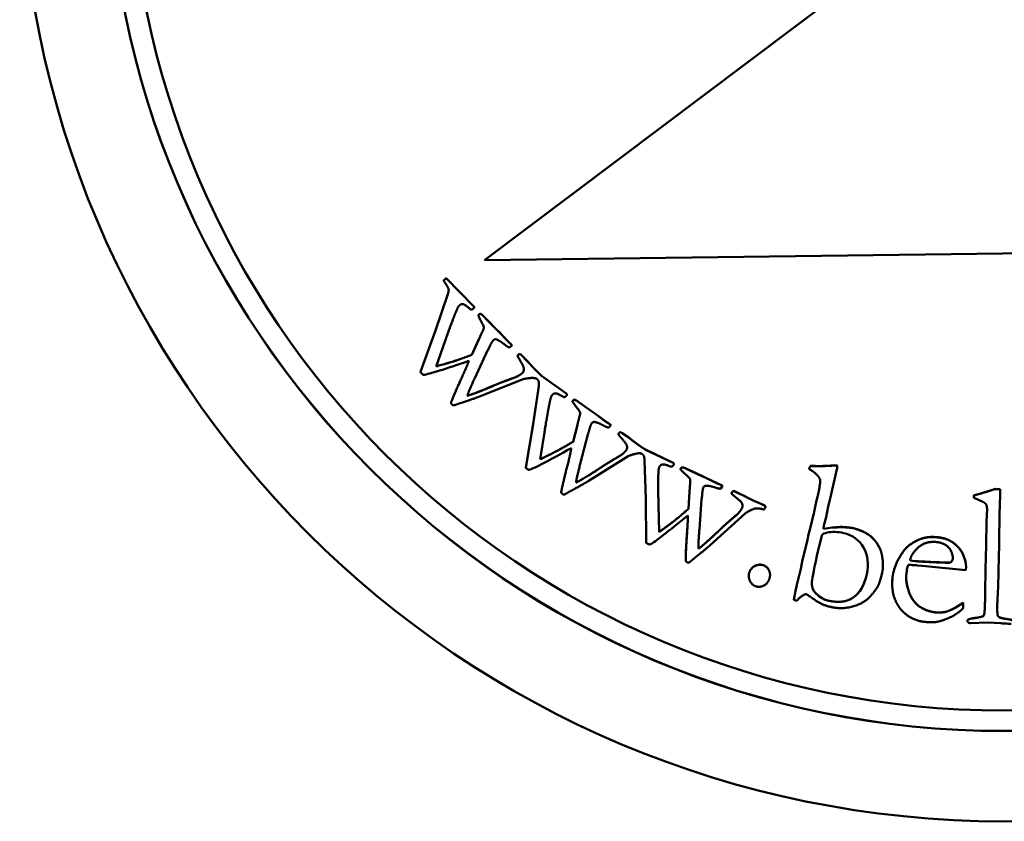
# Model space of a CAD drawing. Header units: millimetres. Extents: x 1253 to 6290, y 2267 to 4241.
# Tile 3 of 14: x 2718 to 2740, y 2634 to 2653. Entities that reach past the tile are written whole.
import ezdxf

# ---------------------------------------------------------------- set-up
doc = ezdxf.new("R2010")
doc.units = ezdxf.units.MM
doc.layers.add('Visibile (ISO)', color=7, linetype='Continuous', lineweight=50)
doc.layers.add('Visibile sottile (ISO)', color=7, linetype='Continuous', lineweight=35)

msp = doc.modelspace()

# ---------------------------------------------------------------- linework, layer by layer
at = {"layer": 'Visibile (ISO)'}
for p, q in [((2740.081, 2656.052), (2728.193, 2647.103)), ((2728.193, 2647.1), (2740.081, 2656.05)), ((2752.192, 2647.405), (2728.193, 2647.1)), ((2728.193, 2647.1), (2728.193, 2647.103)), ((2727.318, 2646.689), (2727.318, 2646.691)), ((2727.935, 2646.056), (2727.318, 2646.691)), ((2727.318, 2646.689), (2727.935, 2646.054)), ((2727.255, 2646.627), (2727.255, 2646.63)), ((2727.354, 2646.324), (2727.074, 2645.495)), ((2727.074, 2645.493), (2727.354, 2646.321)), ((2727.354, 2646.321), (2727.354, 2646.324)), ((2727.953, 2646.025), (2727.953, 2646.022)), ((2728.061, 2645.856), (2728.052, 2645.843)), ((2728.052, 2645.841), (2728.061, 2645.854)), ((2728.052, 2645.841), (2728.052, 2645.843)), ((2728.061, 2645.854), (2728.061, 2645.856)), ((2728.1, 2645.873), (2728.1, 2645.876)), ((2728.171, 2645.819), (2728.171, 2645.822)), ((2728.262, 2645.725), (2728.171, 2645.822)), ((2728.171, 2645.819), (2728.262, 2645.723)), ((2728.262, 2645.723), (2728.262, 2645.725)), ((2728.463, 2645.519), (2728.262, 2645.725)), ((2728.262, 2645.723), (2728.463, 2645.516)), ((2727.074, 2645.495), (2726.727, 2644.546)), ((2726.727, 2644.544), (2727.074, 2645.493)), ((2727.074, 2645.493), (2727.074, 2645.495)), ((2728.463, 2645.516), (2728.463, 2645.519)), ((2728.525, 2645.459), (2728.463, 2645.519)), ((2728.463, 2645.516), (2728.525, 2645.457)), ((2728.525, 2645.457), (2728.525, 2645.459)), ((2728.721, 2645.251), (2728.525, 2645.459)), ((2728.525, 2645.457), (2728.721, 2645.249)), ((2727.292, 2645.259), (2727.085, 2644.672)), ((2728.064, 2645.292), (2727.9, 2644.936)), ((2727.9, 2644.934), (2728.064, 2645.29)), ((2728.064, 2645.29), (2728.064, 2645.292)), ((2728.721, 2645.249), (2728.721, 2645.251)), ((2728.815, 2645.152), (2728.76, 2645.105)), ((2728.763, 2645.21), (2728.763, 2645.212)), ((2728.79, 2645.184), (2728.763, 2645.212)), ((2728.763, 2645.21), (2728.79, 2645.182)), ((2728.815, 2645.152), (2728.815, 2645.155)), ((2727.9, 2644.934), (2727.9, 2644.936)), ((2728.261, 2645.032), (2727.969, 2644.402)), ((2728.948, 2644.908), (2728.948, 2644.911)), ((2729.013, 2644.95), (2729.013, 2644.952)), ((2729.037, 2644.928), (2729.013, 2644.952)), ((2729.013, 2644.95), (2729.037, 2644.926)), ((2729.169, 2644.796), (2729.037, 2644.928)), ((2729.037, 2644.926), (2729.169, 2644.794)), ((2726.727, 2644.544), (2726.727, 2644.546)), ((2729.483, 2644.468), (2729.483, 2644.471)), ((2729.495, 2644.458), (2729.483, 2644.471)), ((2729.483, 2644.468), (2729.495, 2644.456)), ((2730.051, 2644.061), (2729.495, 2644.458)), ((2729.495, 2644.458), (2729.495, 2644.456)), ((2729.495, 2644.456), (2730.051, 2644.058)), ((2729.078, 2644.382), (2728.079, 2643.984)), ((2729.432, 2644.22), (2729.305, 2643.355)), ((2729.305, 2643.353), (2729.432, 2644.218)), ((2729.432, 2644.218), (2729.432, 2644.22)), ((2730.075, 2644.029), (2730.075, 2644.026)), ((2727.424, 2643.838), (2727.424, 2643.84)), ((2730.211, 2643.887), (2730.204, 2643.872)), ((2730.204, 2643.87), (2730.211, 2643.884)), ((2730.204, 2643.87), (2730.204, 2643.872)), ((2730.211, 2643.884), (2730.211, 2643.887)), ((2730.246, 2643.911), (2730.246, 2643.913)), ((2730.325, 2643.87), (2730.325, 2643.872)), ((2730.432, 2643.794), (2730.325, 2643.872)), ((2730.325, 2643.87), (2730.432, 2643.791)), ((2730.432, 2643.791), (2730.432, 2643.794)), ((2730.667, 2643.627), (2730.432, 2643.794)), ((2730.432, 2643.791), (2730.667, 2643.624)), ((2730.667, 2643.624), (2730.667, 2643.627)), ((2730.738, 2643.579), (2730.667, 2643.627)), ((2730.667, 2643.624), (2730.738, 2643.577)), ((2730.738, 2643.577), (2730.738, 2643.579)), ((2730.968, 2643.409), (2730.738, 2643.579)), ((2730.738, 2643.577), (2730.968, 2643.407)), ((2729.305, 2643.355), (2729.132, 2642.359)), ((2729.132, 2642.357), (2729.305, 2643.353)), ((2729.305, 2643.353), (2729.305, 2643.355)), ((2730.314, 2643.332), (2730.217, 2642.953)), ((2730.217, 2642.95), (2730.314, 2643.33)), ((2730.314, 2643.33), (2730.314, 2643.332)), ((2730.968, 2643.407), (2730.968, 2643.409)), ((2731.016, 2643.376), (2731.016, 2643.378)), ((2731.048, 2643.356), (2731.016, 2643.378)), ((2731.016, 2643.376), (2731.048, 2643.354)), ((2731.078, 2643.329), (2731.032, 2643.273)), ((2731.078, 2643.329), (2731.078, 2643.331)), ((2729.56, 2643.162), (2729.461, 2642.547)), ((2730.554, 2643.112), (2730.379, 2642.44)), ((2731.253, 2643.113), (2731.253, 2643.115)), ((2731.309, 2643.165), (2731.309, 2643.167)), ((2731.337, 2643.148), (2731.309, 2643.167)), ((2731.309, 2643.165), (2731.337, 2643.145)), ((2731.49, 2643.042), (2731.337, 2643.148)), ((2731.337, 2643.145), (2731.49, 2643.039)), ((2730.217, 2642.95), (2730.217, 2642.953)), ((2731.474, 2642.618), (2730.563, 2642.048)), ((2731.857, 2642.775), (2731.857, 2642.778)), ((2731.872, 2642.768), (2731.857, 2642.778)), ((2731.857, 2642.775), (2731.872, 2642.765)), ((2732.49, 2642.476), (2731.872, 2642.768)), ((2731.872, 2642.768), (2731.872, 2642.765)), ((2731.872, 2642.765), (2732.49, 2642.474)), ((2731.881, 2641.646), (2731.852, 2642.52)), ((2732.519, 2642.443), (2732.519, 2642.441)), ((2735.647, 2642.395), (2735.647, 2642.398)), ((2736.203, 2642.407), (2736.203, 2642.409)), ((2736.252, 2642.399), (2736.252, 2642.401)), ((2729.132, 2642.357), (2729.132, 2642.359)), ((2732.678, 2642.333), (2732.674, 2642.318)), ((2732.674, 2642.316), (2732.678, 2642.331)), ((2732.674, 2642.316), (2732.674, 2642.318)), ((2732.678, 2642.331), (2732.678, 2642.333)), ((2732.708, 2642.363), (2732.708, 2642.365)), ((2732.793, 2642.337), (2732.793, 2642.34)), ((2732.912, 2642.281), (2732.793, 2642.34)), ((2732.793, 2642.337), (2732.912, 2642.279)), ((2732.912, 2642.279), (2732.912, 2642.281)), ((2733.173, 2642.159), (2732.912, 2642.281)), ((2732.912, 2642.279), (2733.173, 2642.157)), ((2733.173, 2642.157), (2733.173, 2642.159)), ((2733.252, 2642.125), (2733.173, 2642.159)), ((2733.173, 2642.157), (2733.252, 2642.123)), ((2735.614, 2642.338), (2735.612, 2642.328)), ((2735.612, 2642.326), (2735.614, 2642.336)), ((2735.612, 2642.326), (2735.612, 2642.328)), ((2736.254, 2642.348), (2736.102, 2641.679)), ((2736.255, 2642.363), (2736.255, 2642.361)), ((2733.252, 2642.123), (2733.252, 2642.125)), ((2733.508, 2641.999), (2733.252, 2642.125)), ((2733.252, 2642.123), (2733.508, 2641.997)), ((2733.508, 2641.997), (2733.508, 2641.999)), ((2733.561, 2641.975), (2733.561, 2641.977)), ((2733.597, 2641.961), (2733.561, 2641.977)), ((2733.561, 2641.975), (2733.597, 2641.958)), ((2733.631, 2641.94), (2733.595, 2641.876)), ((2733.631, 2641.94), (2733.631, 2641.942)), ((2729.944, 2641.787), (2729.944, 2641.789)), ((2732.879, 2641.806), (2732.851, 2641.415)), ((2732.851, 2641.413), (2732.879, 2641.804)), ((2732.879, 2641.804), (2732.879, 2641.806)), ((2733.841, 2641.769), (2733.841, 2641.767)), ((2733.887, 2641.819), (2733.887, 2641.822)), ((2733.918, 2641.807), (2733.887, 2641.822)), ((2733.887, 2641.819), (2733.918, 2641.805)), ((2734.088, 2641.73), (2733.918, 2641.807)), ((2733.918, 2641.805), (2734.088, 2641.728)), ((2739.38, 2641.721), (2739.379, 2641.669)), ((2739.379, 2641.667), (2739.38, 2641.719)), ((2739.38, 2641.719), (2739.38, 2641.721)), ((2739.868, 2641.866), (2739.868, 2641.868)), ((2739.977, 2641.866), (2739.868, 2641.868)), ((2739.868, 2641.866), (2739.977, 2641.864)), ((2739.977, 2641.864), (2739.975, 2641.737)), ((2739.977, 2641.864), (2739.977, 2641.866)), ((2731.89, 2640.636), (2731.881, 2641.646)), ((2732.18, 2640.883), (2732.167, 2641.506)), ((2732.167, 2641.504), (2732.18, 2640.881)), ((2733.154, 2641.632), (2733.102, 2640.94)), ((2734.496, 2641.534), (2734.496, 2641.536)), ((2734.6, 2641.488), (2734.496, 2641.536)), ((2734.496, 2641.534), (2734.6, 2641.486)), ((2734.6, 2641.486), (2734.6, 2641.488)), ((2735.79, 2641.635), (2735.759, 2641.501)), ((2735.759, 2641.499), (2735.79, 2641.633)), ((2736.102, 2641.679), (2736.05, 2641.465)), ((2739.379, 2641.667), (2739.379, 2641.669)), ((2732.851, 2641.413), (2732.851, 2641.415)), ((2734.148, 2641.31), (2733.353, 2640.587)), ((2734.614, 2641.465), (2734.614, 2641.462)), ((2735.718, 2641.305), (2735.697, 2641.225)), ((2735.697, 2641.223), (2735.718, 2641.303)), ((2735.718, 2641.303), (2735.718, 2641.305)), ((2736.05, 2641.465), (2735.998, 2641.226)), ((2739.678, 2641.404), (2739.668, 2641.134)), ((2739.668, 2641.132), (2739.678, 2641.402)), ((2739.678, 2641.402), (2739.678, 2641.404)), ((2735.652, 2641.027), (2735.588, 2640.797)), ((2735.588, 2640.795), (2735.652, 2641.025)), ((2735.697, 2641.225), (2735.652, 2641.027)), ((2735.652, 2641.025), (2735.697, 2641.223)), ((2735.652, 2641.025), (2735.652, 2641.027)), ((2735.697, 2641.223), (2735.697, 2641.225)), ((2735.998, 2641.226), (2735.949, 2641.035)), ((2739.668, 2641.134), (2739.661, 2640.584)), ((2739.661, 2640.581), (2739.668, 2641.132)), ((2739.668, 2641.132), (2739.668, 2641.134)), ((2732.18, 2640.881), (2732.18, 2640.883)), ((2735.588, 2640.797), (2735.572, 2640.702)), ((2735.572, 2640.7), (2735.588, 2640.795)), ((2735.588, 2640.795), (2735.588, 2640.797)), ((2736.138, 2640.986), (2735.937, 2640.957)), ((2735.937, 2640.955), (2736.138, 2640.984)), ((2736.138, 2640.984), (2736.138, 2640.986)), ((2736.343, 2640.998), (2736.343, 2641.001)), ((2735.572, 2640.702), (2735.455, 2640.212)), ((2735.455, 2640.21), (2735.572, 2640.7)), ((2735.572, 2640.7), (2735.572, 2640.702)), ((2739.661, 2640.584), (2739.644, 2640.036)), ((2739.644, 2640.034), (2739.661, 2640.581)), ((2739.661, 2640.581), (2739.661, 2640.584)), ((2733.083, 2640.501), (2733.083, 2640.503)), ((2737.754, 2640.426), (2737.754, 2640.423)), ((2732.79, 2640.256), (2732.79, 2640.254)), ((2735.455, 2640.212), (2735.419, 2640.042)), ((2735.419, 2640.04), (2735.455, 2640.21)), ((2735.455, 2640.21), (2735.455, 2640.212)), ((2737.299, 2640.124), (2737.299, 2640.122)), ((2737.92, 2640.231), (2738.026, 2640.22)), ((2738.026, 2640.218), (2737.92, 2640.229)), ((2738.27, 2640.102), (2738.096, 2640.119)), ((2738.845, 2640.191), (2738.845, 2640.189)), ((2734.718, 2639.905), (2734.718, 2639.903)), ((2735.419, 2640.042), (2735.338, 2639.706)), ((2735.338, 2639.704), (2735.419, 2640.04)), ((2735.419, 2640.04), (2735.419, 2640.042)), ((2737.846, 2639.996), (2737.832, 2639.885)), ((2737.849, 2640.019), (2737.846, 2639.996)), ((2737.848, 2640.043), (2737.849, 2640.019)), ((2737.849, 2640.022), (2737.848, 2640.043)), ((2737.849, 2640.022), (2737.849, 2640.019)), ((2739.193, 2640.015), (2738.27, 2640.102)), ((2739.196, 2640.046), (2739.193, 2640.015)), ((2739.198, 2640.093), (2739.198, 2640.09)), ((2739.644, 2640.036), (2739.637, 2639.504)), ((2739.637, 2639.501), (2739.644, 2640.034)), ((2739.644, 2640.034), (2739.644, 2640.036)), ((2734.231, 2639.88), (2734.231, 2639.878)), ((2735.672, 2639.713), (2735.672, 2639.71)), ((2737.51, 2639.71), (2737.51, 2639.707)), ((2735.263, 2639.332), (2735.263, 2639.334)), ((2735.329, 2639.314), (2735.263, 2639.332)), ((2739.132, 2639.269), (2738.95, 2639.152)), ((2738.95, 2639.149), (2739.132, 2639.267)), ((2739.135, 2639.177), (2739.132, 2639.269)), ((2739.132, 2639.269), (2739.132, 2639.267)), ((2739.132, 2639.267), (2739.135, 2639.175)), ((2738.506, 2639.046), (2738.506, 2639.044)), ((2738.95, 2639.152), (2738.95, 2639.149)), ((2739.135, 2639.177), (2739.135, 2639.175)), ((2739.618, 2639.034), (2739.618, 2639.036)), ((2739.233, 2638.85), (2739.233, 2638.848)), ((2739.69, 2638.812), (2739.303, 2638.801)), ((2739.991, 2638.797), (2739.69, 2638.812)), ((2739.929, 2638.959), (2739.929, 2638.961))]:
    msp.add_line(p, q, dxfattribs=at)
for centre, major_axis in [((2740.066, 2656.762), (22.5, 0)), ((2740.066, 2656.826), (-20.5, 0)), ((2740.066, 2656.796), (20, 0))]:
    msp.add_ellipse(centre, major_axis=major_axis, ratio=0.999753, dxfattribs=at)
for centre, major_axis, start_param, end_param in [((2740.066, 2656.829), (-20.5, 0), 0.000078, 3.141515), ((2738.879, 2639.201), (0.257, 0), 6.038559, 6.180268)]:
    msp.add_ellipse(centre, major_axis=major_axis, ratio=0.999753, start_param=start_param, end_param=end_param, dxfattribs=at)
for points, degree in [([(2727.293, 2646.67), (2727.278, 2646.655), (2727.255, 2646.63)], 2), ([(2727.255, 2646.627), (2727.278, 2646.653), (2727.293, 2646.667)], 2), ([(2727.318, 2646.691), (2727.3, 2646.677), (2727.293, 2646.67)], 2), ([(2727.372, 2646.429), (2727.362, 2646.474), (2727.306, 2646.557)], 2), ([(2727.354, 2646.321), (2727.376, 2646.4), (2727.372, 2646.429)], 2), ([(2727.373, 2646.422), (2727.372, 2646.39), (2727.354, 2646.324)], 2), ([(2727.59, 2646.032), (2727.575, 2646.01), (2727.518, 2645.871)], 2), ([(2727.618, 2646.067), (2727.601, 2646.05), (2727.59, 2646.032)], 2), ([(2727.87, 2645.975), (2727.748, 2646.085), (2727.653, 2646.101), (2727.618, 2646.067)], 2), ([(2727.94, 2645.997), (2727.909, 2645.966), (2727.87, 2645.975)], 2), ([(2727.953, 2646.025), (2727.953, 2646.037), (2727.935, 2646.056)], 2), ([(2727.935, 2646.054), (2727.953, 2646.035), (2727.953, 2646.009), (2727.94, 2645.997)], 2), ([(2727.518, 2645.871), (2727.444, 2645.687), (2727.292, 2645.259)], 2), ([(2728.064, 2645.29), (2728.085, 2645.343), (2728.179, 2645.536), (2728.176, 2645.588), (2728.055, 2645.812), (2728.052, 2645.841)], 2), ([(2728.1, 2645.876), (2728.073, 2645.867), (2728.061, 2645.856)], 2), ([(2728.061, 2645.854), (2728.073, 2645.865), (2728.1, 2645.873)], 2), ([(2728.171, 2645.822), (2728.149, 2645.844), (2728.1, 2645.876)], 2), ([(2728.1, 2645.873), (2728.149, 2645.842), (2728.171, 2645.819)], 2), ([(2728.4, 2645.277), (2728.363, 2645.24), (2728.329, 2645.167)], 2), ([(2728.453, 2645.293), (2728.415, 2645.291), (2728.4, 2645.277)], 2), ([(2728.657, 2645.165), (2728.539, 2645.264), (2728.453, 2645.293)], 2), ([(2728.76, 2645.105), (2728.721, 2645.115), (2728.657, 2645.165)], 2), ([(2728.763, 2645.212), (2728.744, 2645.227), (2728.721, 2645.251)], 2), ([(2728.815, 2645.155), (2728.799, 2645.175), (2728.79, 2645.184)], 2), ([(2727.085, 2644.672), (2727.545, 2644.791), (2727.9, 2644.934)], 2), ([(2727.9, 2644.936), (2727.546, 2644.794), (2727.086, 2644.674)], 2), ([(2728.963, 2644.94), (2728.954, 2644.931), (2728.948, 2644.911)], 2), ([(2728.948, 2644.908), (2728.954, 2644.928), (2728.963, 2644.937)], 2), ([(2729.015, 2644.792), (2728.968, 2644.866), (2728.948, 2644.908)], 2), ([(2729.013, 2644.952), (2728.976, 2644.952), (2728.963, 2644.94)], 2), ([(2728.963, 2644.937), (2728.976, 2644.95), (2729.013, 2644.95)], 2), ([(2727.834, 2644.797), (2727.282, 2644.609), (2726.935, 2644.502), (2726.794, 2644.475)], 3), ([(2727.724, 2644.53), (2727.794, 2644.682), (2727.834, 2644.797)], 2), ([(2727.833, 2644.797), (2727.793, 2644.682), (2727.724, 2644.532)], 2), ([(2729.056, 2644.52), (2729.095, 2644.558), (2729.09, 2644.666), (2729.015, 2644.792)], 2), ([(2729.367, 2644.582), (2729.305, 2644.645), (2729.178, 2644.787), (2729.169, 2644.796)], 2), ([(2727.724, 2644.532), (2727.469, 2643.975), (2727.424, 2643.84)], 2), ([(2727.424, 2643.838), (2727.469, 2643.973), (2727.724, 2644.53)], 2), ([(2727.969, 2644.402), (2727.837, 2644.121), (2727.797, 2643.999)], 2), ([(2728.836, 2644.401), (2728.603, 2644.32), (2728.442, 2644.25)], 2), ([(2728.442, 2644.248), (2728.603, 2644.318), (2728.836, 2644.399)], 2), ([(2729.056, 2644.522), (2728.983, 2644.451), (2728.836, 2644.401)], 2), ([(2728.836, 2644.399), (2728.983, 2644.449), (2729.056, 2644.52)], 2), ([(2729.093, 2644.607), (2729.092, 2644.558), (2729.056, 2644.522)], 2), ([(2729.483, 2644.471), (2729.416, 2644.532), (2729.367, 2644.582)], 2), ([(2729.367, 2644.58), (2729.416, 2644.53), (2729.483, 2644.468)], 2), ([(2728.442, 2644.25), (2727.991, 2644.056), (2727.797, 2644.001)], 2), ([(2727.797, 2643.999), (2727.99, 2644.053), (2728.442, 2644.248)], 2), ([(2729.43, 2644.328), (2729.42, 2644.352), (2729.392, 2644.385)], 2), ([(2729.432, 2644.218), (2729.439, 2644.299), (2729.43, 2644.328)], 2), ([(2729.435, 2644.281), (2729.435, 2644.255), (2729.432, 2644.22)], 2), ([(2728.079, 2643.984), (2727.941, 2643.929), (2727.637, 2643.832)], 2), ([(2729.715, 2643.975), (2729.704, 2643.951), (2729.673, 2643.805)], 2), ([(2729.736, 2644.014), (2729.723, 2643.995), (2729.715, 2643.975)], 2), ([(2730.001, 2643.97), (2729.862, 2644.056), (2729.765, 2644.055), (2729.736, 2644.014)], 2), ([(2730.066, 2644.003), (2730.041, 2643.967), (2730.001, 2643.97)], 2), ([(2730.051, 2644.058), (2730.072, 2644.043), (2730.077, 2644.018), (2730.066, 2644.003)], 2), ([(2727.447, 2643.799), (2727.434, 2643.812), (2727.424, 2643.838)], 2), ([(2727.637, 2643.832), (2727.574, 2643.81), (2727.498, 2643.78), (2727.462, 2643.784), (2727.447, 2643.799)], 2), ([(2729.673, 2643.805), (2729.634, 2643.61), (2729.56, 2643.162)], 2), ([(2730.314, 2643.33), (2730.325, 2643.386), (2730.383, 2643.593), (2730.371, 2643.643), (2730.213, 2643.842), (2730.204, 2643.87)], 2), ([(2730.246, 2643.913), (2730.22, 2643.899), (2730.211, 2643.887)], 2), ([(2730.211, 2643.884), (2730.22, 2643.897), (2730.246, 2643.911)], 2), ([(2730.325, 2643.872), (2730.3, 2643.89), (2730.246, 2643.913)], 2), ([(2730.246, 2643.911), (2730.3, 2643.888), (2730.325, 2643.87)], 2), ([(2730.647, 2643.377), (2730.617, 2643.335), (2730.597, 2643.257)], 2), ([(2730.697, 2643.402), (2730.659, 2643.394), (2730.647, 2643.377)], 2), ([(2730.921, 2643.313), (2730.787, 2643.39), (2730.697, 2643.402)], 2), ([(2731.032, 2643.273), (2730.992, 2643.275), (2730.921, 2643.313)], 2), ([(2731.016, 2643.378), (2730.996, 2643.39), (2730.968, 2643.409)], 2), ([(2731.078, 2643.331), (2731.059, 2643.348), (2731.048, 2643.356)], 2), ([(2730.597, 2643.257), (2730.592, 2643.232), (2730.554, 2643.112)], 2), ([(2731.262, 2643.146), (2731.255, 2643.136), (2731.253, 2643.115)], 2), ([(2731.253, 2643.113), (2731.255, 2643.134), (2731.262, 2643.144)], 2), ([(2731.339, 2643.01), (2731.28, 2643.074), (2731.253, 2643.113)], 2), ([(2731.309, 2643.167), (2731.273, 2643.161), (2731.262, 2643.146)], 2), ([(2731.262, 2643.144), (2731.273, 2643.159), (2731.309, 2643.165)], 2), ([(2729.461, 2642.547), (2729.893, 2642.747), (2730.217, 2642.95)], 2), ([(2730.217, 2642.953), (2729.893, 2642.749), (2729.462, 2642.549)], 2), ([(2731.428, 2642.749), (2731.459, 2642.794), (2731.436, 2642.9), (2731.339, 2643.01)], 2), ([(2731.451, 2642.82), (2731.45, 2642.783), (2731.428, 2642.752)], 2), ([(2731.723, 2642.867), (2731.651, 2642.918), (2731.501, 2643.034), (2731.49, 2643.042)], 2), ([(2731.49, 2643.039), (2731.501, 2643.032), (2731.651, 2642.916), (2731.723, 2642.865)], 2), ([(2731.857, 2642.778), (2731.78, 2642.826), (2731.723, 2642.867)], 2), ([(2731.723, 2642.865), (2731.78, 2642.824), (2731.857, 2642.775)], 2), ([(2730.176, 2642.804), (2729.667, 2642.52), (2729.345, 2642.353), (2729.211, 2642.302)], 3), ([(2730.116, 2642.522), (2730.157, 2642.683), (2730.176, 2642.804)], 2), ([(2730.176, 2642.804), (2730.157, 2642.684), (2730.116, 2642.524)], 2), ([(2731.233, 2642.594), (2731.019, 2642.472), (2730.873, 2642.375)], 2), ([(2731.428, 2642.752), (2731.369, 2642.669), (2731.233, 2642.594)], 2), ([(2731.233, 2642.592), (2731.369, 2642.667), (2731.428, 2642.749)], 2), ([(2731.831, 2642.628), (2731.816, 2642.649), (2731.783, 2642.677)], 2), ([(2731.852, 2642.52), (2731.844, 2642.601), (2731.831, 2642.628)], 2), ([(2730.116, 2642.524), (2729.965, 2641.93), (2729.944, 2641.789)], 2), ([(2729.944, 2641.787), (2729.965, 2641.928), (2730.116, 2642.522)], 2), ([(2730.379, 2642.44), (2730.3, 2642.139), (2730.282, 2642.012)], 2), ([(2730.282, 2642.012), (2730.463, 2642.1), (2730.873, 2642.372)], 2), ([(2730.873, 2642.375), (2730.463, 2642.103), (2730.283, 2642.014)], 2), ([(2730.873, 2642.372), (2731.019, 2642.47), (2731.233, 2642.592)], 2), ([(2732.456, 2642.378), (2732.304, 2642.438), (2732.209, 2642.419), (2732.188, 2642.374)], 2), ([(2732.515, 2642.422), (2732.496, 2642.382), (2732.456, 2642.378)], 2), ([(2732.49, 2642.474), (2732.513, 2642.463), (2732.522, 2642.438), (2732.515, 2642.422)], 2), ([(2735.647, 2642.398), (2735.62, 2642.361), (2735.614, 2642.338)], 2), ([(2735.614, 2642.336), (2735.62, 2642.359), (2735.647, 2642.395)], 2), ([(2736.203, 2642.409), (2735.905, 2642.384), (2735.647, 2642.398)], 2), ([(2735.647, 2642.395), (2735.905, 2642.382), (2736.203, 2642.407)], 2), ([(2736.252, 2642.401), (2736.219, 2642.408), (2736.203, 2642.409)], 2), ([(2736.255, 2642.363), (2736.255, 2642.377), (2736.252, 2642.401)], 2), ([(2736.252, 2642.399), (2736.257, 2642.36), (2736.254, 2642.348)], 2), ([(2729.211, 2642.302), (2729.18, 2642.317), (2729.167, 2642.326)], 2), ([(2732.163, 2642.156), (2732.159, 2641.958), (2732.167, 2641.504)], 2), ([(2732.174, 2642.332), (2732.168, 2642.306), (2732.163, 2642.156)], 2), ([(2732.879, 2641.804), (2732.88, 2641.861), (2732.9, 2642.075), (2732.879, 2642.122), (2732.688, 2642.289), (2732.674, 2642.316)], 2), ([(2732.708, 2642.365), (2732.685, 2642.347), (2732.678, 2642.333)], 2), ([(2732.678, 2642.331), (2732.685, 2642.345), (2732.708, 2642.363)], 2), ([(2732.793, 2642.34), (2732.765, 2642.353), (2732.708, 2642.365)], 2), ([(2732.708, 2642.363), (2732.765, 2642.351), (2732.793, 2642.337)], 2), ([(2735.858, 2642.094), (2735.814, 2642.205), (2735.612, 2642.326)], 2), ([(2730.563, 2642.048), (2730.437, 2641.969), (2730.155, 2641.819)], 2), ([(2732.167, 2641.506), (2732.162, 2641.805), (2732.162, 2641.993)], 2), ([(2733.243, 2641.943), (2733.207, 2641.929), (2733.198, 2641.91)], 2), ([(2733.479, 2641.896), (2733.333, 2641.947), (2733.243, 2641.943)], 2), ([(2733.561, 2641.977), (2733.539, 2641.985), (2733.508, 2641.999)], 2), ([(2733.508, 2641.997), (2733.539, 2641.982), (2733.561, 2641.975)], 2), ([(2733.631, 2641.942), (2733.608, 2641.955), (2733.597, 2641.961)], 2), ([(2733.597, 2641.958), (2733.608, 2641.953), (2733.631, 2641.94)], 2), ([(2735.79, 2641.633), (2735.884, 2642.024), (2735.858, 2642.094)], 2), ([(2735.864, 2642.049), (2735.863, 2641.939), (2735.79, 2641.635)], 2), ([(2729.974, 2641.753), (2729.959, 2641.763), (2729.944, 2641.787)], 2), ([(2730.155, 2641.819), (2730.097, 2641.787), (2730.028, 2641.743), (2729.991, 2641.741), (2729.974, 2641.753)], 2), ([(2733.198, 2641.91), (2733.176, 2641.863), (2733.17, 2641.782)], 2), ([(2733.595, 2641.876), (2733.556, 2641.871), (2733.479, 2641.896)], 2), ([(2733.845, 2641.793), (2733.841, 2641.784), (2733.841, 2641.769)], 2), ([(2733.841, 2641.758), (2733.839, 2641.779), (2733.845, 2641.79)], 2), ([(2733.944, 2641.672), (2733.874, 2641.725), (2733.841, 2641.758)], 2), ([(2733.887, 2641.822), (2733.853, 2641.809), (2733.845, 2641.793)], 2), ([(2733.845, 2641.79), (2733.853, 2641.807), (2733.887, 2641.819)], 2), ([(2734.348, 2641.6), (2734.268, 2641.637), (2734.1, 2641.725), (2734.088, 2641.73)], 2), ([(2734.088, 2641.728), (2734.1, 2641.723), (2734.268, 2641.635), (2734.348, 2641.598)], 2), ([(2739.523, 2641.762), (2739.445, 2641.74), (2739.38, 2641.721)], 2), ([(2739.868, 2641.868), (2739.641, 2641.797), (2739.523, 2641.762)], 2), ([(2739.523, 2641.76), (2739.635, 2641.793), (2739.757, 2641.831), (2739.868, 2641.866)], 3), ([(2739.975, 2641.737), (2739.953, 2640.473), (2739.936, 2639.719), (2739.925, 2639.476)], 3), ([(2734.078, 2641.432), (2734.102, 2641.481), (2734.059, 2641.581), (2733.944, 2641.672)], 2), ([(2734.09, 2641.485), (2734.09, 2641.459), (2734.078, 2641.434)], 2), ([(2734.496, 2641.536), (2734.412, 2641.57), (2734.348, 2641.6)], 2), ([(2734.348, 2641.598), (2734.412, 2641.568), (2734.496, 2641.534)], 2), ([(2734.6, 2641.486), (2734.612, 2641.474), (2734.616, 2641.458), (2734.609, 2641.444)], 2), ([(2735.759, 2641.501), (2735.723, 2641.331), (2735.718, 2641.305)], 2), ([(2735.718, 2641.303), (2735.723, 2641.329), (2735.759, 2641.499)], 2), ([(2739.549, 2641.591), (2739.425, 2641.643), (2739.379, 2641.667)], 2), ([(2739.678, 2641.402), (2739.679, 2641.482), (2739.631, 2641.553), (2739.549, 2641.591)], 2), ([(2732.837, 2641.262), (2732.386, 2640.892), (2732.1, 2640.669), (2731.977, 2640.595)], 3), ([(2732.851, 2641.415), (2732.569, 2641.157), (2732.18, 2640.883)], 2), ([(2732.18, 2640.881), (2732.569, 2641.155), (2732.851, 2641.413)], 2), ([(2732.828, 2640.973), (2732.84, 2641.14), (2732.837, 2641.262)], 2), ([(2733.915, 2641.244), (2733.726, 2641.086), (2733.6, 2640.964)], 2), ([(2734.078, 2641.434), (2734.035, 2641.342), (2733.915, 2641.244)], 2), ([(2733.915, 2641.242), (2734.035, 2641.34), (2734.078, 2641.432)], 2), ([(2734.578, 2641.396), (2734.471, 2641.431), (2734.32, 2641.416), (2734.148, 2641.31)], 2), ([(2734.609, 2641.444), (2734.598, 2641.421), (2734.578, 2641.396)], 2), ([(2739.678, 2641.412), (2739.678, 2641.408), (2739.678, 2641.404)], 2), ([(2732.838, 2641.21), (2732.838, 2641.107), (2732.828, 2640.976)], 2), ([(2733.6, 2640.962), (2733.726, 2641.083), (2733.915, 2641.242)], 2), ([(2735.949, 2641.035), (2735.947, 2641.022), (2735.937, 2640.955)], 2), ([(2732.828, 2640.976), (2732.79, 2640.427), (2732.79, 2640.256)], 2), ([(2732.791, 2640.22), (2732.786, 2640.362), (2732.828, 2640.973)], 2), ([(2733.102, 2640.94), (2733.078, 2640.63), (2733.083, 2640.501)], 2), ([(2733.6, 2640.964), (2733.245, 2640.623), (2733.083, 2640.503)], 2), ([(2733.083, 2640.501), (2733.245, 2640.62), (2733.6, 2640.962)], 2), ([(2736.405, 2640.859), (2736.26, 2640.892), (2736.134, 2640.896), (2736.027, 2640.871)], 3), ([(2736.343, 2641.001), (2736.167, 2640.987), (2736.138, 2640.986)], 2), ([(2736.138, 2640.984), (2736.167, 2640.985), (2736.343, 2640.998)], 2), ([(2736.594, 2640.978), (2736.561, 2640.986), (2736.343, 2641.001)], 2), ([(2736.343, 2640.998), (2736.561, 2640.983), (2736.594, 2640.976)], 2), ([(2736.983, 2640.815), (2736.819, 2640.927), (2736.594, 2640.978)], 2), ([(2736.594, 2640.976), (2736.819, 2640.925), (2736.983, 2640.813)], 2), ([(2737.276, 2640.357), (2737.252, 2640.485), (2737.084, 2640.744), (2736.983, 2640.815)], 2), ([(2736.983, 2640.813), (2737.084, 2640.742), (2737.252, 2640.483), (2737.276, 2640.355)], 2), ([(2731.93, 2640.611), (2731.916, 2640.618), (2731.89, 2640.636)], 2), ([(2733.353, 2640.587), (2733.243, 2640.487), (2732.992, 2640.289)], 2), ([(2737.938, 2640.61), (2737.831, 2640.54), (2737.754, 2640.426)], 2), ([(2737.754, 2640.423), (2737.831, 2640.538), (2737.938, 2640.608)], 2), ([(2738.194, 2640.738), (2738.086, 2640.705), (2737.938, 2640.61)], 2), ([(2737.938, 2640.608), (2738.086, 2640.703), (2738.194, 2640.736)], 2), ([(2738.073, 2640.5), (2738.253, 2640.683), (2738.52, 2640.655)], 2), ([(2738.546, 2640.765), (2738.35, 2640.785), (2738.194, 2640.738)], 2), ([(2738.194, 2640.736), (2738.35, 2640.782), (2738.546, 2640.762)], 2), ([(2738.52, 2640.655), (2738.646, 2640.642), (2738.827, 2640.525), (2738.902, 2640.334), (2738.894, 2640.262)], 2), ([(2738.89, 2640.651), (2738.761, 2640.743), (2738.546, 2640.765)], 2), ([(2738.546, 2640.762), (2738.761, 2640.74), (2738.89, 2640.649)], 2), ([(2738.89, 2640.649), (2739.063, 2640.527), (2739.21, 2640.183), (2739.196, 2640.046)], 2), ([(2733.083, 2640.503), (2733.082, 2640.527), (2733.082, 2640.557)], 2), ([(2737.299, 2640.124), (2737.299, 2640.228), (2737.276, 2640.357)], 2), ([(2737.276, 2640.355), (2737.318, 2640.119), (2737.283, 2639.964)], 2), ([(2737.754, 2640.426), (2737.635, 2640.258), (2737.528, 2639.95), (2737.518, 2639.849)], 2), ([(2737.518, 2639.847), (2737.528, 2639.948), (2737.635, 2640.255), (2737.754, 2640.423)], 2), ([(2737.92, 2640.229), (2737.933, 2640.361), (2738.073, 2640.5)], 2), ([(2732.826, 2640.191), (2732.81, 2640.199), (2732.791, 2640.22)], 2), ([(2732.992, 2640.289), (2732.941, 2640.247), (2732.881, 2640.192), (2732.845, 2640.183), (2732.826, 2640.191)], 2), ([(2734.562, 2640.126), (2734.468, 2640.157), (2734.277, 2640.059), (2734.245, 2639.963)], 2), ([(2734.245, 2639.961), (2734.277, 2640.057), (2734.468, 2640.155), (2734.562, 2640.124)], 2), ([(2734.562, 2640.124), (2734.653, 2640.094), (2734.737, 2639.916), (2734.702, 2639.812)], 2), ([(2735.79, 2640.336), (2735.71, 2639.983), (2735.671, 2639.775), (2735.672, 2639.71)], 3), ([(2736.928, 2639.919), (2736.955, 2640.038), (2736.956, 2640.147)], 2), ([(2737.879, 2640.134), (2737.851, 2640.066), (2737.848, 2640.043)], 2), ([(2738.096, 2640.119), (2737.99, 2640.13), (2737.879, 2640.134)], 2), ([(2738.026, 2640.22), (2738.144, 2640.208), (2738.73, 2640.185)], 2), ([(2738.73, 2640.182), (2738.144, 2640.206), (2738.026, 2640.218)], 2), ([(2738.73, 2640.185), (2738.823, 2640.18), (2738.845, 2640.191)], 2), ([(2738.845, 2640.189), (2738.823, 2640.178), (2738.73, 2640.182)], 2), ([(2738.845, 2640.191), (2738.891, 2640.231), (2738.894, 2640.264)], 2), ([(2738.894, 2640.262), (2738.891, 2640.228), (2738.845, 2640.189)], 2), ([(2738.894, 2640.264), (2738.896, 2640.276), (2738.896, 2640.288)], 2), ([(2734.245, 2639.963), (2734.231, 2639.921), (2734.231, 2639.88)], 2), ([(2734.395, 2639.643), (2734.301, 2639.674), (2734.213, 2639.862), (2734.245, 2639.961)], 2), ([(2736.055, 2639.314), (2736.397, 2639.236), (2736.842, 2639.54), (2736.928, 2639.919)], 2), ([(2737.283, 2639.964), (2737.227, 2639.719), (2737.175, 2639.632)], 2), ([(2734.702, 2639.812), (2734.668, 2639.709), (2734.488, 2639.612), (2734.395, 2639.643)], 2), ([(2735.338, 2639.706), (2735.287, 2639.486), (2735.263, 2639.334)], 2), ([(2735.263, 2639.332), (2735.287, 2639.484), (2735.338, 2639.704)], 2), ([(2735.672, 2639.715), (2735.672, 2639.714), (2735.672, 2639.713)], 2), ([(2735.672, 2639.713), (2735.678, 2639.565), (2735.766, 2639.481)], 2), ([(2735.672, 2639.71), (2735.676, 2639.612), (2735.707, 2639.535), (2735.766, 2639.479)], 3), ([(2737.518, 2639.849), (2737.51, 2639.777), (2737.51, 2639.71)], 2), ([(2737.933, 2638.93), (2737.708, 2639.055), (2737.485, 2639.529), (2737.518, 2639.847)], 2), ([(2737.832, 2639.885), (2737.818, 2639.746), (2737.955, 2639.322), (2738.261, 2639.077), (2738.506, 2639.044)], 2), ([(2735.548, 2639.459), (2735.48, 2639.474), (2735.329, 2639.314)], 2), ([(2736.106, 2639.17), (2735.9, 2639.216), (2735.571, 2639.454), (2735.548, 2639.459)], 2), ([(2735.766, 2639.481), (2735.903, 2639.348), (2736.055, 2639.314)], 2), ([(2735.766, 2639.479), (2735.857, 2639.39), (2735.954, 2639.335), (2736.055, 2639.312)], 3), ([(2737.175, 2639.632), (2737.045, 2639.424), (2736.766, 2639.214), (2736.328, 2639.119), (2736.106, 2639.17)], 2), ([(2739.637, 2639.504), (2739.63, 2639.119), (2739.618, 2639.036)], 2), ([(2739.618, 2639.034), (2739.63, 2639.117), (2739.637, 2639.501)], 2), ([(2739.913, 2639.247), (2739.908, 2638.988), (2739.929, 2638.959)], 2), ([(2738.95, 2639.152), (2738.798, 2639.073), (2738.638, 2639.04), (2738.506, 2639.046)], 2), ([(2738.506, 2639.044), (2738.638, 2639.038), (2738.798, 2639.071), (2738.95, 2639.149)], 2), ([(2739.618, 2639.036), (2739.612, 2638.977), (2739.567, 2638.944), (2739.265, 2638.897), (2739.234, 2638.877), (2739.233, 2638.851)], 2), ([(2739.233, 2638.849), (2739.234, 2638.875), (2739.265, 2638.895), (2739.567, 2638.942), (2739.612, 2638.975), (2739.618, 2639.034)], 2), ([(2739.929, 2638.961), (2739.912, 2638.984), (2739.912, 2639.161)], 2), ([(2738.246, 2638.83), (2738.083, 2638.847), (2737.933, 2638.93)], 2), ([(2738.507, 2638.824), (2738.427, 2638.812), (2738.246, 2638.83)], 2), ([(2739.246, 2638.817), (2739.233, 2638.828), (2739.233, 2638.849)], 2), ([(2739.303, 2638.801), (2739.264, 2638.799), (2739.246, 2638.817)], 2), ([(2740.265, 2638.864), (2740.239, 2638.88), (2739.957, 2638.919), (2739.929, 2638.961)], 2), ([(2739.929, 2638.959), (2739.957, 2638.917), (2740.239, 2638.878), (2740.265, 2638.862)], 2)]:
    msp.add_open_spline(points, degree=degree, dxfattribs=at)
for points, degree, knots in [([(2727.293, 2646.667), (2727.296, 2646.67), (2727.3, 2646.674), (2727.303, 2646.676), (2727.308, 2646.681), (2727.313, 2646.685), (2727.318, 2646.689)], 3, [0, 0, 0, 0, 0.001271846, 0.001271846, 0.001271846, 0.003251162, 0.003251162, 0.003251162, 0.003251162]), ([(2727.306, 2646.557), (2727.296, 2646.57), (2727.286, 2646.584), (2727.276, 2646.598), (2727.269, 2646.607), (2727.262, 2646.618), (2727.255, 2646.627)], 3, [0, 0, 0, 0, 0.004916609, 0.004916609, 0.004916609, 0.008337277, 0.008337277, 0.008337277, 0.008337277]), ([(2728.177, 2645.562), (2728.176, 2645.534), (2728.085, 2645.345), (2728.064, 2645.292)], 2, [-1.948753, -1.948753, -1.948753, -1, 0, 0, 0]), ([(2728.329, 2645.167), (2728.325, 2645.157), (2728.314, 2645.136), (2728.307, 2645.122), (2728.293, 2645.094), (2728.275, 2645.059), (2728.261, 2645.032)], 3, [0, 0, 0, 0, 0.003327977, 0.003327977, 0.003327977, 0.00965987, 0.00965987, 0.00965987, 0.00965987]), ([(2728.721, 2645.249), (2728.728, 2645.242), (2728.736, 2645.234), (2728.743, 2645.227), (2728.749, 2645.221), (2728.756, 2645.215), (2728.763, 2645.21)], 3, [0, 0, 0, 0, 0.00309074, 0.00309074, 0.00309074, 0.005663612, 0.005663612, 0.005663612, 0.005663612]), ([(2728.79, 2645.182), (2728.793, 2645.178), (2728.797, 2645.174), (2728.801, 2645.17), (2728.806, 2645.164), (2728.811, 2645.158), (2728.815, 2645.152)], 3, [0, 0, 0, 0, 0.001545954, 0.001545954, 0.001545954, 0.003783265, 0.003783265, 0.003783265, 0.003783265]), ([(2729.169, 2644.794), (2729.179, 2644.784), (2729.234, 2644.723), (2729.242, 2644.714), (2729.282, 2644.668), (2729.324, 2644.624), (2729.367, 2644.58)], 3, [0, 0, 0, 0, 0.00420715, 0.00420715, 0.00420715, 0.0257309, 0.0257309, 0.0257309, 0.0257309]), ([(2726.756, 2644.507), (2726.751, 2644.511), (2726.747, 2644.517), (2726.743, 2644.522), (2726.738, 2644.529), (2726.732, 2644.537), (2726.727, 2644.544)], 3, [0, 0, 0, 0, 0.00185775, 0.00185775, 0.00185775, 0.004558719, 0.004558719, 0.004558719, 0.004558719]), ([(2726.794, 2644.475), (2726.786, 2644.481), (2726.778, 2644.487), (2726.771, 2644.493), (2726.766, 2644.497), (2726.76, 2644.502), (2726.756, 2644.507)], 3, [0, 0, 0, 0, 0.002850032, 0.002850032, 0.002850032, 0.004719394, 0.004719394, 0.004719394, 0.004719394]), ([(2729.392, 2644.385), (2729.37, 2644.395), (2729.277, 2644.42), (2729.078, 2644.382)], 2, [0.717962, 0.717962, 0.717962, 1, 2, 2, 2]), ([(2730.075, 2644.029), (2730.075, 2644.031), (2730.072, 2644.046), (2730.051, 2644.061)], 2, [-1.169239, -1.169239, -1.169239, -1, 0, 0, 0]), ([(2730.378, 2643.608), (2730.378, 2643.576), (2730.325, 2643.388), (2730.314, 2643.332)], 2, [-1.811963, -1.811963, -1.811963, -1, 0, 0, 0]), ([(2730.968, 2643.407), (2730.977, 2643.401), (2730.985, 2643.395), (2730.994, 2643.39), (2731.001, 2643.385), (2731.009, 2643.38), (2731.016, 2643.376)], 3, [0, 0, 0, 0, 0.00309074, 0.00309074, 0.00309074, 0.005663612, 0.005663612, 0.005663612, 0.005663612]), ([(2731.048, 2643.354), (2731.052, 2643.351), (2731.057, 2643.347), (2731.061, 2643.344), (2731.067, 2643.339), (2731.073, 2643.334), (2731.078, 2643.329)], 3, [0, 0, 0, 0, 0.001545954, 0.001545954, 0.001545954, 0.003783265, 0.003783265, 0.003783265, 0.003783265]), ([(2731.783, 2642.677), (2731.76, 2642.683), (2731.663, 2642.69), (2731.474, 2642.618)], 2, [0.717962, 0.717962, 0.717962, 1, 2, 2, 2]), ([(2732.188, 2642.374), (2732.185, 2642.367), (2732.182, 2642.36), (2732.18, 2642.353), (2732.177, 2642.346), (2732.175, 2642.339), (2732.174, 2642.332)], 3, [0, 0, 0, 0, 0.002278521, 0.002278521, 0.002278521, 0.004459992, 0.004459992, 0.004459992, 0.004459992]), ([(2732.519, 2642.443), (2732.519, 2642.448), (2732.513, 2642.465), (2732.49, 2642.476)], 2, [-1.36208, -1.36208, -1.36208, -1, 0, 0, 0]), ([(2736.203, 2642.407), (2736.21, 2642.407), (2736.217, 2642.406), (2736.223, 2642.405), (2736.233, 2642.403), (2736.243, 2642.401), (2736.252, 2642.399)], 3, [0, 0, 0, 0, 0.001907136, 0.001907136, 0.001907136, 0.004769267, 0.004769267, 0.004769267, 0.004769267]), ([(2729.167, 2642.326), (2729.162, 2642.33), (2729.157, 2642.334), (2729.152, 2642.338), (2729.146, 2642.344), (2729.139, 2642.351), (2729.132, 2642.357)], 3, [0, 0, 0, 0, 0.00185775, 0.00185775, 0.00185775, 0.004558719, 0.004558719, 0.004558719, 0.004558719]), ([(2732.895, 2642.054), (2732.895, 2642.022), (2732.88, 2641.863), (2732.879, 2641.806)], 2, [-1.480699, -1.480699, -1.480699, -1, 0, 0, 0]), ([(2733.17, 2641.782), (2733.17, 2641.771), (2733.168, 2641.748), (2733.166, 2641.732), (2733.163, 2641.701), (2733.158, 2641.663), (2733.154, 2641.632)], 3, [0, 0, 0, 0, 0.003327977, 0.003327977, 0.003327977, 0.00965987, 0.00965987, 0.00965987, 0.00965987]), ([(2739.38, 2641.719), (2739.402, 2641.725), (2739.425, 2641.732), (2739.448, 2641.739), (2739.473, 2641.746), (2739.498, 2641.753), (2739.523, 2641.76)], 3, [0, 0, 0, 0, 0.00712828, 0.00712828, 0.00712828, 0.01491737, 0.01491737, 0.01491737, 0.01491737]), ([(2734.614, 2641.465), (2734.614, 2641.467), (2734.612, 2641.477), (2734.6, 2641.488)], 2, [-1.227837, -1.227837, -1.227837, -1, 0, 0, 0]), ([(2736.027, 2640.871), (2735.961, 2640.857), (2735.923, 2640.839), (2735.91, 2640.816), (2735.898, 2640.793), (2735.858, 2640.633), (2735.79, 2640.336)], 3, [-1, -1, -1, -1, -0.5, -0.5, -0.5, 0, 0, 0, 0]), ([(2736.928, 2639.917), (2736.981, 2640.15), (2736.957, 2640.354), (2736.855, 2640.529), (2736.752, 2640.704), (2736.603, 2640.814), (2736.405, 2640.859)], 3, [-1, -1, -1, -1, -0.5, -0.5, -0.5, 0, 0, 0, 0]), ([(2731.977, 2640.595), (2731.968, 2640.598), (2731.958, 2640.601), (2731.949, 2640.604), (2731.943, 2640.606), (2731.936, 2640.608), (2731.93, 2640.611)], 3, [0, 0, 0, 0, 0.002850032, 0.002850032, 0.002850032, 0.004719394, 0.004719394, 0.004719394, 0.004719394]), ([(2739.198, 2640.093), (2739.198, 2640.212), (2739.063, 2640.529), (2738.89, 2640.651)], 2, [-1.839972, -1.839972, -1.839972, -1, 0, 0, 0]), ([(2734.718, 2639.905), (2734.718, 2639.958), (2734.653, 2640.096), (2734.562, 2640.126)], 2, [-1.548919, -1.548919, -1.548919, -1, 0, 0, 0]), ([(2736.055, 2639.312), (2736.283, 2639.26), (2736.471, 2639.284), (2736.62, 2639.386), (2736.768, 2639.487), (2736.871, 2639.664), (2736.928, 2639.917)], 3, [-1, -1, -1, -1, -0.5, -0.5, -0.5, 0, 0, 0, 0]), ([(2738.506, 2639.046), (2738.261, 2639.079), (2737.955, 2639.324), (2737.83, 2639.711), (2737.83, 2639.836)], 2, [-3, -3, -3, -2, -1, -0.176831, -0.176831, -0.176831]), ([(2739.925, 2639.476), (2739.922, 2639.428), (2739.919, 2639.36), (2739.916, 2639.311), (2739.915, 2639.29), (2739.913, 2639.253), (2739.913, 2639.247)], 3, [0, 0, 0, 0, 0.0142617, 0.0142617, 0.0142617, 0.02044767, 0.02044767, 0.02044767, 0.02044767]), ([(2739.129, 2639.139), (2739.012, 2639.018), (2738.674, 2638.854), (2738.507, 2638.824)], 2, [0.000003, 0.000003, 0.000003, 1, 2, 2, 2]), ([(2740.232, 2638.784), (2740.225, 2638.785), (2740.187, 2638.786), (2740.164, 2638.788), (2740.113, 2638.79), (2740.041, 2638.794), (2739.991, 2638.797)], 3, [0, 0, 0, 0, 0.002126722, 0.002126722, 0.002126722, 0.006952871, 0.006952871, 0.006952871, 0.006952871])]:
    msp.add_open_spline(points, degree=degree, knots=knots, dxfattribs=at)
at = {"layer": 'Visibile sottile (ISO)'}
for p, q in [((2727.293, 2646.667), (2727.293, 2646.67)), ((2727.935, 2646.054), (2727.935, 2646.056)), ((2728.79, 2645.182), (2728.79, 2645.184)), ((2728.963, 2644.937), (2728.963, 2644.94)), ((2729.037, 2644.926), (2729.037, 2644.928)), ((2729.169, 2644.794), (2729.169, 2644.796)), ((2727.724, 2644.53), (2727.724, 2644.532)), ((2728.836, 2644.399), (2728.836, 2644.401)), ((2729.056, 2644.52), (2729.056, 2644.522)), ((2729.367, 2644.58), (2729.367, 2644.582)), ((2728.442, 2644.248), (2728.442, 2644.25)), ((2730.051, 2644.058), (2730.051, 2644.061)), ((2731.048, 2643.354), (2731.048, 2643.356)), ((2731.262, 2643.144), (2731.262, 2643.146)), ((2731.337, 2643.145), (2731.337, 2643.148)), ((2731.49, 2643.039), (2731.49, 2643.042)), ((2731.723, 2642.865), (2731.723, 2642.867)), ((2731.233, 2642.592), (2731.233, 2642.594)), ((2731.428, 2642.749), (2731.428, 2642.752)), ((2730.116, 2642.522), (2730.116, 2642.524)), ((2730.873, 2642.372), (2730.873, 2642.375)), ((2732.49, 2642.474), (2732.49, 2642.476)), ((2735.614, 2642.336), (2735.614, 2642.338)), ((2733.597, 2641.958), (2733.597, 2641.961)), ((2733.845, 2641.79), (2733.845, 2641.793)), ((2733.918, 2641.805), (2733.918, 2641.807)), ((2734.088, 2641.728), (2734.088, 2641.73)), ((2739.523, 2641.76), (2739.523, 2641.762)), ((2732.167, 2641.504), (2732.167, 2641.506)), ((2734.348, 2641.598), (2734.348, 2641.6)), ((2735.759, 2641.499), (2735.759, 2641.501)), ((2735.79, 2641.633), (2735.79, 2641.635)), ((2733.915, 2641.242), (2733.915, 2641.244)), ((2734.078, 2641.432), (2734.078, 2641.434)), ((2732.828, 2640.973), (2732.828, 2640.976)), ((2733.6, 2640.962), (2733.6, 2640.964)), ((2736.594, 2640.976), (2736.594, 2640.978)), ((2736.983, 2640.813), (2736.983, 2640.815)), ((2737.938, 2640.61), (2737.938, 2640.608)), ((2738.194, 2640.738), (2738.194, 2640.736)), ((2738.546, 2640.765), (2738.546, 2640.762)), ((2738.89, 2640.651), (2738.89, 2640.649)), ((2737.276, 2640.355), (2737.276, 2640.357)), ((2734.562, 2640.124), (2734.562, 2640.126)), ((2738.026, 2640.22), (2738.026, 2640.218)), ((2738.73, 2640.185), (2738.73, 2640.182)), ((2738.894, 2640.262), (2738.894, 2640.264)), ((2734.245, 2639.963), (2734.245, 2639.961)), ((2736.928, 2639.917), (2736.928, 2639.919)), ((2735.338, 2639.704), (2735.338, 2639.706)), ((2737.518, 2639.849), (2737.518, 2639.847)), ((2735.766, 2639.481), (2735.766, 2639.479)), ((2739.637, 2639.501), (2739.637, 2639.504)), ((2736.055, 2639.314), (2736.055, 2639.312)), ((2739.233, 2638.849), (2739.233, 2638.851))]:
    msp.add_line(p, q, dxfattribs=at)

doc.saveas('drawing.dxf')
